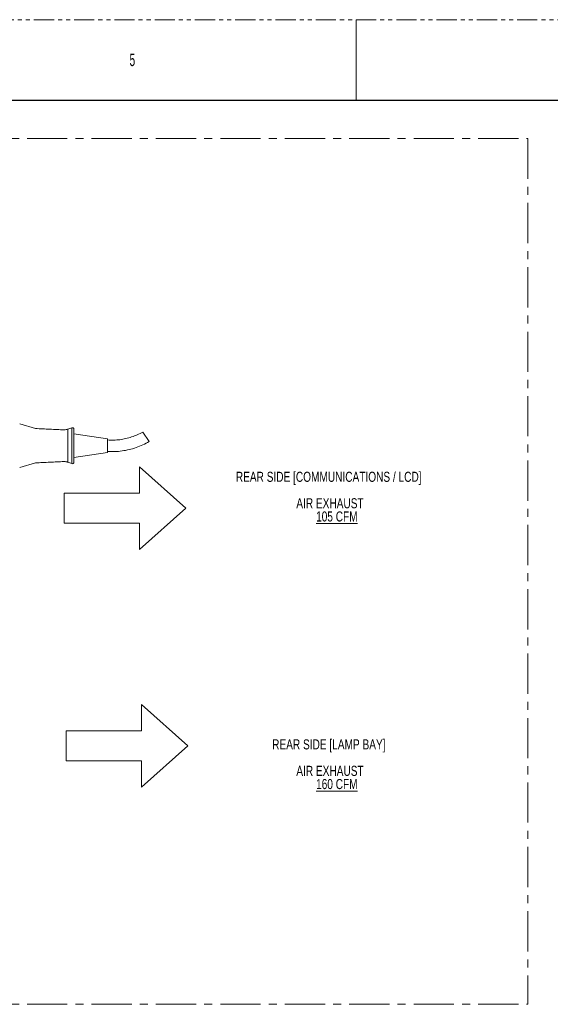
# Model space of a CAD drawing. Header units: millimetres. Extents: x 0 to 1118, y 0 to 864.
# Tile 129 of 256: x 453 to 620, y 553 to 864. Entities that reach past the tile are written whole.
import ezdxf

# ---------------------------------------------------------------- set-up
doc = ezdxf.new("R2010")
doc.units = ezdxf.units.MM
doc.linetypes.add('CENTERX2', pattern=[20.32, 12.7, -2.54, 2.54, -2.54])
doc.linetypes.add('PHANTOM', pattern=[12.7, 6.35, -1.27, 1.27, -1.27, 1.27, -1.27])
doc.styles.add('SLDTEXTSTYLE0', font='TXT', dxfattribs={"width": 0.75})
doc.styles.add('SLDTEXTSTYLE1', font='TXT', dxfattribs={"width": 0.6})

# ---------------------------------------------------------------- blocks, each defined once
blk = doc.blocks.new('Block2')
at = {"color": 7, "linetype": 'Continuous', "lineweight": 0}
for p, q in [((-3.2, 649.3), (-55.3, 590.7)), ((48.9, 590.7), (-3.2, 649.3)), ((-55.3, 590.7), (-22, 590.7)), ((-22, 590.7), (-22, 496)), ((15.6, 496), (15.6, 590.7)), ((15.6, 590.7), (48.9, 590.7)), ((-22, 496), (15.6, 496))]:
    blk.add_line(p, q, dxfattribs=at)
blk = doc.blocks.new('SW_NOTE_25')
at = {"color": 0, "linetype": 'Continuous', "lineweight": 0, "char_height": 3.175, "attachment_point": 2, "style": 'SLDTEXTSTYLE0'}
for s, insert in [('REAR SIDE [LAMP BAY]', (21.93, 4.09)), ('AIR EXHAUST', (22.29, -4.26)), ('\\L160 CFM', (24.45, -8.43))]:
    blk.add_mtext(s, dxfattribs=dict(at, insert=insert))
blk = doc.blocks.new('SW_NOTE_28')
at = {"color": 0, "linetype": 'Continuous', "lineweight": 0, "char_height": 3.175, "attachment_point": 2, "style": 'SLDTEXTSTYLE0'}
for s, insert in [('REAR SIDE [COMMUNICATIONS / LCD]', (37.9, 4.09)), ('AIR EXHAUST', (38.3, -4.26)), ('\\L105 CFM', (40.47, -8.43))]:
    blk.add_mtext(s, dxfattribs=dict(at, insert=insert))

msp = doc.modelspace()

# ---------------------------------------------------------------- linework, layer by layer
at = {"color": 7, "linetype": 'PHANTOM', "lineweight": 0}
msp.add_line((0, 863.6), (1117.6, 863.6), dxfattribs=at)
at = {"color": 7, "linetype": 'Continuous', "lineweight": 0}
msp.add_line((558.8, 863.6), (558.8, 838.2), dxfattribs=at)
at = {"color": 7, "linetype": 'Continuous', "lineweight": 30}
msp.add_line((12.7, 838.2), (1104.9, 838.2), dxfattribs=at)
at = {"color": 7, "linetype": 'CENTERX2', "lineweight": 0}
for p, q in [((28.325, 826.108), (612.912, 826.108)), ((612.912, 826.108), (612.912, 552.887)), ((28.325, 552.887), (612.912, 552.887))]:
    msp.add_line(p, q, dxfattribs=at)
at = {"color": 7, "linetype": 'Continuous', "lineweight": 15}
for p, q in [((452.727, 736.097), (457.69, 734.582)), ((469.156, 734.824), (467.948, 734.384)), ((467.948, 723.947), (467.948, 734.384)), ((469.827, 734.354), (469.827, 729.166)), ((491.512, 733.485), (493.554, 730.49)), ((480.452, 731.328), (469.827, 732.916)), ((480.452, 731.328), (480.452, 727.004)), ((469.827, 729.166), (469.827, 723.977)), ((469.827, 725.416), (480.452, 727.004)), ((452.727, 722.235), (457.69, 723.749)), ((467.948, 723.947), (469.156, 723.507))]:
    msp.add_line(p, q, dxfattribs=at)
at = {"color": 9, "linetype": 'Continuous', "lineweight": 0}
msp.add_line((469.156, 723.507), (469.156, 734.824), dxfattribs=at)
at = {"color": 7, "linetype": 'Continuous', "lineweight": 15}
for centre, start, end in [((469.327, 734.354), 0, 110), ((469.327, 723.977), 250, 0)]:
    msp.add_arc(centre, 0.5, start, end, dxfattribs=at)
for points, knots in [([(457.69, 734.582), (459.205, 734.512), (461.479, 734.407), (464.485, 734.267), (465.947, 734.2), (466.678, 734.166)], [0, 0, 0, 0, 0.4991864, 0.7496869, 1, 1, 1, 1]), ([(466.678, 734.166), (466.919, 734.186), (467.402, 734.226), (467.833, 734.348), (467.946, 734.384), (467.948, 734.384), (467.948, 734.384)], [0, 0, 0, 0, 0.3270554, 0.6535966, 0.9807405, 1, 1, 1, 1]), ([(466.678, 724.166), (465.95, 724.132), (464.495, 724.065), (461.489, 723.925), (459.212, 723.82), (457.69, 723.749)], [0, 0, 0, 0, 0.24917324, 0.49853165, 1, 1, 1, 1]), ([(467.948, 723.947), (467.923, 723.956), (467.871, 723.973), (467.506, 724.072), (467.084, 724.142), (466.815, 724.158), (466.678, 724.166)], [0, 0, 0, 0, 0.3129887, 0.645302, 0.8194653, 1, 1, 1, 1])]:
    msp.add_open_spline(points, degree=3, knots=knots, dxfattribs=at)
for points in [[(491.512, 733.485), (490.948, 733.182), (489.821, 732.576), (488.027, 731.887), (486.178, 731.366), (484.286, 731.039), (482.37, 730.887), (481.091, 730.948), (480.452, 730.978)], [(480.452, 727.353), (481.212, 727.326), (482.731, 727.273), (485.005, 727.48), (487.248, 727.896), (489.437, 728.541), (491.559, 729.386), (492.889, 730.122), (493.554, 730.49)]]:
    msp.add_open_spline(points, degree=3, dxfattribs=at)

# ---------------------------------------------------------------- block references
at = {"color": 7, "linetype": 'Continuous', "xscale": 0.25, "yscale": 0.25, "zscale": 0.25, "rotation": 270}
for p in [(342.797, 708.65), (343.422, 633.662)]:
    msp.add_blockref('Block2', p, dxfattribs=at)
at = {"color": 7, "linetype": 'Continuous', "lineweight": 0}
for name, p in [('SW_NOTE_28', (512.264, 716.849)), ('SW_NOTE_25', (528.278, 632.411))]:
    msp.add_blockref(name, p, dxfattribs=at)

# ---------------------------------------------------------------- texts
at = {"color": 7, "linetype": 'Continuous', "lineweight": 0, "insert": (487.363, 852.929), "char_height": 3.969, "attachment_point": 1, "style": 'SLDTEXTSTYLE1'}
msp.add_mtext('5', dxfattribs=at)

doc.saveas('drawing.dxf')
